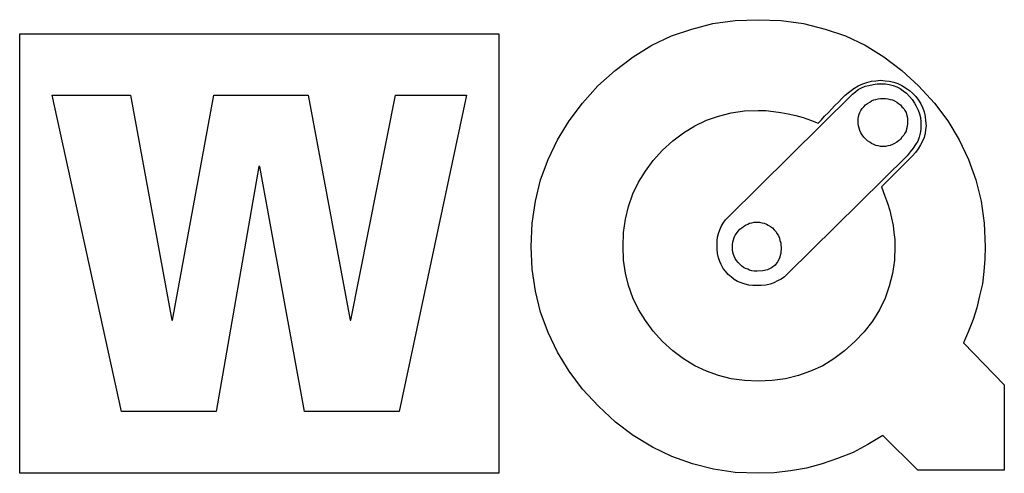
# Model space of a CAD drawing. Extents: x 0 to 26, y -0.6 to 2.3.
# Tile 2 of 10: x 4.3 to 8.4, y 0 to 1.9. Entities that reach past the tile are written whole.
import ezdxf

# ---------------------------------------------------------------- set-up
doc = ezdxf.new("R2010")
doc.units = 0

msp = doc.modelspace()

# ---------------------------------------------------------------- linework, layer by layer
at = {"color": 0}
for p, q in [((7.287109, 1.898438, 0.5), (7.382813, 1.902344, 0.5)), ((7.382813, 1.902344, 0.5), (7.480469, 1.898438, 0.5)), ((7.019531, 1.833984, 0.5), (7.105469, 1.863281, 0.5)), ((7.105469, 1.863281, 0.5), (7.193359, 1.886719, 0.5)), ((7.193359, 1.886719, 0.5), (7.287109, 1.898438, 0.5)), ((7.480469, 1.898438, 0.5), (7.574219, 1.886719, 0.5)), ((7.574219, 1.886719, 0.5), (7.664063, 1.863281, 0.5)), ((7.664063, 1.863281, 0.5), (7.75, 1.833984, 0.5)), ((4.285156, 1.84375, 0.5), (6.294922, 1.84375, 0.5)), ((4.285156, 0, 0.5), (4.285156, 1.84375, 0.5)), ((6.294922, 1.84375, 0.5), (6.294922, 0, 0.5)), ((6.9375, 1.794922, 0.5), (7.019531, 1.833984, 0.5)), ((7.75, 1.833984, 0.5), (7.832031, 1.794922, 0.5)), ((6.859375, 1.746094, 0.5), (6.9375, 1.794922, 0.5)), ((7.832031, 1.794922, 0.5), (7.910156, 1.746094, 0.5)), ((6.783203, 1.689453, 0.5), (6.859375, 1.746094, 0.5)), ((7.910156, 1.746094, 0.5), (7.986328, 1.689453, 0.5)), ((6.710938, 1.625, 0.5), (6.783203, 1.689453, 0.5)), ((7.986328, 1.689453, 0.5), (8.056641, 1.625, 0.5)), ((6.646484, 1.552734, 0.5), (6.710938, 1.625, 0.5)), ((7.767578, 1.601563, 0.5), (7.785156, 1.613281, 0.5)), ((7.785156, 1.613281, 0.5), (7.802734, 1.625, 0.5)), ((7.802734, 1.625, 0.5), (7.822266, 1.632813, 0.5)), ((7.802734, 1.609375, 0.5), (7.816406, 1.617188, 0.5)), ((7.816406, 1.617188, 0.5), (7.832031, 1.623047, 0.5)), ((7.822266, 1.632813, 0.5), (7.839844, 1.638672, 0.5)), ((7.832031, 1.623047, 0.5), (7.847656, 1.626953, 0.5)), ((7.839844, 1.638672, 0.5), (7.859375, 1.644531, 0.5)), ((7.847656, 1.626953, 0.5), (7.865234, 1.630859, 0.5)), ((7.859375, 1.644531, 0.5), (7.876953, 1.646484, 0.5)), ((7.865234, 1.630859, 0.5), (7.882813, 1.632813, 0.5)), ((7.876953, 1.646484, 0.5), (7.896484, 1.648438, 0.5)), ((7.882813, 1.632813, 0.5), (7.900391, 1.632813, 0.5)), ((7.896484, 1.648438, 0.5), (7.916016, 1.646484, 0.5)), ((7.900391, 1.632813, 0.5), (7.917969, 1.632813, 0.5)), ((7.916016, 1.646484, 0.5), (7.933594, 1.644531, 0.5)), ((7.917969, 1.632813, 0.5), (7.933594, 1.630859, 0.5)), ((7.933594, 1.644531, 0.5), (7.953125, 1.640625, 0.5)), ((7.933594, 1.630859, 0.5), (7.949219, 1.626953, 0.5)), ((7.949219, 1.626953, 0.5), (7.964844, 1.621094, 0.5)), ((7.953125, 1.640625, 0.5), (7.96875, 1.634766, 0.5)), ((7.964844, 1.621094, 0.5), (7.978516, 1.613281, 0.5)), ((7.96875, 1.634766, 0.5), (7.986328, 1.626953, 0.5)), ((7.978516, 1.613281, 0.5), (7.992188, 1.603516, 0.5)), ((7.986328, 1.626953, 0.5), (8.001953, 1.617188, 0.5)), ((8.001953, 1.617188, 0.5), (8.017578, 1.605469, 0.5)), ((8.056641, 1.625, 0.5), (8.123047, 1.552734, 0.5)), ((4.421875, 1.585938, 0.5), (4.75, 1.585938, 0.5)), ((4.712891, 0.259766, 0.5), (4.421875, 1.585938, 0.5)), ((4.75, 1.585938, 0.5), (4.923828, 0.642578, 0.5)), ((4.925781, 0.642578, 0.5), (5.099609, 1.585938, 0.5)), ((5.099609, 1.585938, 0.5), (5.496094, 1.585938, 0.5)), ((5.496094, 1.585938, 0.5), (5.671875, 0.642578, 0.5)), ((5.673828, 0.642578, 0.5), (5.861328, 1.585938, 0.5)), ((5.861328, 1.585938, 0.5), (6.160156, 1.585938, 0.5)), ((6.160156, 1.585938, 0.5), (5.876953, 0.259766, 0.5)), ((7.257813, 1.074219, 0.5), (7.779297, 1.589844, 0.5)), ((7.720703, 1.556641, 0.5), (7.734375, 1.572266, 0.5)), ((7.734375, 1.572266, 0.5), (7.748047, 1.585938, 0.5)), ((7.748047, 1.585938, 0.5), (7.767578, 1.601563, 0.5)), ((7.779297, 1.589844, 0.5), (7.791016, 1.599609, 0.5)), ((7.791016, 1.599609, 0.5), (7.802734, 1.609375, 0.5)), ((7.876953, 1.568359, 0.5), (7.886719, 1.570313, 0.5)), ((7.886719, 1.570313, 0.5), (7.896484, 1.572266, 0.5)), ((7.896484, 1.572266, 0.5), (7.90625, 1.572266, 0.5)), ((7.90625, 1.572266, 0.5), (7.917969, 1.572266, 0.5)), ((7.917969, 1.572266, 0.5), (7.927734, 1.570313, 0.5)), ((7.927734, 1.570313, 0.5), (7.9375, 1.568359, 0.5)), ((7.992188, 1.603516, 0.5), (8.005859, 1.59375, 0.5)), ((8.005859, 1.59375, 0.5), (8.017578, 1.580078, 0.5)), ((8.017578, 1.605469, 0.5), (8.03125, 1.59375, 0.5)), ((8.017578, 1.580078, 0.5), (8.029297, 1.568359, 0.5)), ((8.03125, 1.59375, 0.5), (8.044922, 1.580078, 0.5)), ((8.044922, 1.580078, 0.5), (8.056641, 1.564453, 0.5)), ((6.589844, 1.478516, 0.5), (6.646484, 1.552734, 0.5)), ((7.691406, 1.527344, 0.5), (7.705078, 1.542969, 0.5)), ((7.705078, 1.542969, 0.5), (7.720703, 1.556641, 0.5)), ((7.814453, 1.521484, 0.5), (7.820313, 1.529297, 0.5)), ((7.820313, 1.529297, 0.5), (7.826172, 1.537109, 0.5)), ((7.826172, 1.537109, 0.5), (7.833984, 1.544922, 0.5)), ((7.833984, 1.544922, 0.5), (7.841797, 1.550781, 0.5)), ((7.841797, 1.550781, 0.5), (7.851563, 1.556641, 0.5)), ((7.851563, 1.556641, 0.5), (7.859375, 1.5625, 0.5)), ((7.859375, 1.5625, 0.5), (7.869141, 1.566406, 0.5)), ((7.869141, 1.566406, 0.5), (7.876953, 1.568359, 0.5)), ((7.9375, 1.568359, 0.5), (7.947266, 1.566406, 0.5)), ((7.947266, 1.566406, 0.5), (7.955078, 1.5625, 0.5)), ((7.955078, 1.5625, 0.5), (7.964844, 1.556641, 0.5)), ((7.964844, 1.556641, 0.5), (7.972656, 1.550781, 0.5)), ((7.972656, 1.550781, 0.5), (7.980469, 1.544922, 0.5)), ((7.980469, 1.544922, 0.5), (7.986328, 1.537109, 0.5)), ((7.986328, 1.537109, 0.5), (7.994141, 1.529297, 0.5)), ((7.994141, 1.529297, 0.5), (7.998047, 1.521484, 0.5)), ((8.029297, 1.568359, 0.5), (8.039063, 1.552734, 0.5)), ((8.039063, 1.552734, 0.5), (8.046875, 1.539063, 0.5)), ((8.046875, 1.539063, 0.5), (8.054688, 1.523438, 0.5)), ((8.056641, 1.564453, 0.5), (8.066406, 1.548828, 0.5)), ((8.066406, 1.548828, 0.5), (8.074219, 1.53125, 0.5)), ((8.074219, 1.53125, 0.5), (8.080078, 1.515625, 0.5)), ((8.123047, 1.552734, 0.5), (8.179688, 1.478516, 0.5)), ((7.166016, 1.480469, 0.5), (7.216797, 1.498047, 0.5)), ((7.216797, 1.498047, 0.5), (7.269531, 1.511719, 0.5)), ((7.269531, 1.511719, 0.5), (7.326172, 1.519531, 0.5)), ((7.326172, 1.519531, 0.5), (7.382813, 1.521484, 0.5)), ((7.382813, 1.521484, 0.5), (7.416016, 1.521484, 0.5)), ((7.416016, 1.521484, 0.5), (7.447266, 1.517578, 0.5)), ((7.447266, 1.517578, 0.5), (7.478516, 1.513672, 0.5)), ((7.478516, 1.513672, 0.5), (7.509766, 1.507813, 0.5)), ((7.509766, 1.507813, 0.5), (7.541016, 1.5, 0.5)), ((7.541016, 1.5, 0.5), (7.572266, 1.492188, 0.5)), ((7.572266, 1.492188, 0.5), (7.603516, 1.480469, 0.5)), ((7.648438, 1.482422, 0.5), (7.662109, 1.498047, 0.5)), ((7.662109, 1.498047, 0.5), (7.677734, 1.513672, 0.5)), ((7.677734, 1.513672, 0.5), (7.691406, 1.527344, 0.5)), ((7.802734, 1.486328, 0.5), (7.804688, 1.496094, 0.5)), ((7.804688, 1.496094, 0.5), (7.806641, 1.505859, 0.5)), ((7.806641, 1.505859, 0.5), (7.810547, 1.513672, 0.5)), ((7.810547, 1.513672, 0.5), (7.814453, 1.521484, 0.5)), ((7.998047, 1.521484, 0.5), (8.003906, 1.513672, 0.5)), ((8.003906, 1.513672, 0.5), (8.005859, 1.505859, 0.5)), ((8.005859, 1.505859, 0.5), (8.007813, 1.496094, 0.5)), ((8.007813, 1.496094, 0.5), (8.009766, 1.486328, 0.5)), ((8.054688, 1.523438, 0.5), (8.060547, 1.507813, 0.5)), ((8.060547, 1.507813, 0.5), (8.064453, 1.492188, 0.5)), ((8.064453, 1.492188, 0.5), (8.066406, 1.474609, 0.5)), ((8.080078, 1.515625, 0.5), (8.083984, 1.496094, 0.5)), ((8.083984, 1.496094, 0.5), (8.085938, 1.478516, 0.5)), ((6.541016, 1.398438, 0.5), (6.589844, 1.478516, 0.5)), ((7.070313, 1.427734, 0.5), (7.117188, 1.457031, 0.5)), ((7.117188, 1.457031, 0.5), (7.166016, 1.480469, 0.5)), ((7.603516, 1.480469, 0.5), (7.634766, 1.46875, 0.5)), ((7.634766, 1.46875, 0.5), (7.648438, 1.482422, 0.5)), ((7.802734, 1.476563, 0.5), (7.802734, 1.486328, 0.5)), ((7.802734, 1.466797, 0.5), (7.802734, 1.476563, 0.5)), ((7.804688, 1.457031, 0.5), (7.802734, 1.466797, 0.5)), ((7.806641, 1.447266, 0.5), (7.804688, 1.457031, 0.5)), ((7.810547, 1.4375, 0.5), (7.806641, 1.447266, 0.5)), ((8.007813, 1.455078, 0.5), (8.005859, 1.445313, 0.5)), ((8.009766, 1.466797, 0.5), (8.007813, 1.455078, 0.5)), ((8.009766, 1.486328, 0.5), (8.009766, 1.476563, 0.5)), ((8.009766, 1.476563, 0.5), (8.009766, 1.466797, 0.5)), ((8.066406, 1.474609, 0.5), (8.066406, 1.457031, 0.5)), ((8.066406, 1.457031, 0.5), (8.066406, 1.441406, 0.5)), ((8.085938, 1.478516, 0.5), (8.087891, 1.457031, 0.5)), ((8.087891, 1.457031, 0.5), (8.085938, 1.441406, 0.5)), ((8.179688, 1.478516, 0.5), (8.226563, 1.398438, 0.5)), ((7.025391, 1.394531, 0.5), (7.070313, 1.427734, 0.5)), ((7.814453, 1.427734, 0.5), (7.810547, 1.4375, 0.5)), ((7.820313, 1.419922, 0.5), (7.814453, 1.427734, 0.5)), ((7.826172, 1.410156, 0.5), (7.820313, 1.419922, 0.5)), ((7.833984, 1.402344, 0.5), (7.826172, 1.410156, 0.5)), ((7.986328, 1.410156, 0.5), (7.980469, 1.400391, 0.5)), ((7.994141, 1.417969, 0.5), (7.986328, 1.410156, 0.5)), ((7.998047, 1.425781, 0.5), (7.994141, 1.417969, 0.5)), ((8.003906, 1.435547, 0.5), (7.998047, 1.425781, 0.5)), ((8.005859, 1.445313, 0.5), (8.003906, 1.435547, 0.5)), ((8.058594, 1.410156, 0.5), (8.052734, 1.392578, 0.5)), ((8.0625, 1.425781, 0.5), (8.058594, 1.410156, 0.5)), ((8.066406, 1.441406, 0.5), (8.0625, 1.425781, 0.5)), ((8.080078, 1.408203, 0.5), (8.072266, 1.392578, 0.5)), ((8.083984, 1.425781, 0.5), (8.080078, 1.408203, 0.5)), ((8.085938, 1.441406, 0.5), (8.083984, 1.425781, 0.5)), ((6.501953, 1.316406, 0.5), (6.541016, 1.398438, 0.5)), ((6.982422, 1.355469, 0.5), (7.025391, 1.394531, 0.5)), ((7.841797, 1.394531, 0.5), (7.833984, 1.402344, 0.5)), ((7.851563, 1.388672, 0.5), (7.841797, 1.394531, 0.5)), ((7.859375, 1.382813, 0.5), (7.851563, 1.388672, 0.5)), ((7.869141, 1.378906, 0.5), (7.859375, 1.382813, 0.5)), ((7.876953, 1.375, 0.5), (7.869141, 1.378906, 0.5)), ((7.886719, 1.373047, 0.5), (7.876953, 1.375, 0.5)), ((7.896484, 1.371094, 0.5), (7.886719, 1.373047, 0.5)), ((7.90625, 1.371094, 0.5), (7.896484, 1.371094, 0.5)), ((7.917969, 1.371094, 0.5), (7.90625, 1.371094, 0.5)), ((7.927734, 1.373047, 0.5), (7.917969, 1.371094, 0.5)), ((7.9375, 1.375, 0.5), (7.927734, 1.373047, 0.5)), ((7.947266, 1.378906, 0.5), (7.9375, 1.375, 0.5)), ((7.955078, 1.382813, 0.5), (7.947266, 1.378906, 0.5)), ((7.964844, 1.388672, 0.5), (7.955078, 1.382813, 0.5)), ((7.972656, 1.394531, 0.5), (7.964844, 1.388672, 0.5)), ((7.980469, 1.400391, 0.5), (7.972656, 1.394531, 0.5)), ((8.033203, 1.363281, 0.5), (8.021484, 1.347656, 0.5)), ((8.042969, 1.378906, 0.5), (8.033203, 1.363281, 0.5)), ((8.052734, 1.392578, 0.5), (8.042969, 1.378906, 0.5)), ((8.064453, 1.376953, 0.5), (8.054688, 1.361328, 0.5)), ((8.072266, 1.392578, 0.5), (8.064453, 1.376953, 0.5)), ((8.226563, 1.398438, 0.5), (8.265625, 1.316406, 0.5)), ((6.943359, 1.3125, 0.5), (6.982422, 1.355469, 0.5)), ((8.007813, 1.332031, 0.5), (7.507813, 0.837891, 0.5)), ((8.029297, 1.330078, 0.5), (7.900391, 1.201172, 0.5)), ((8.021484, 1.347656, 0.5), (8.007813, 1.332031, 0.5)), ((8.042969, 1.345703, 0.5), (8.029297, 1.330078, 0.5)), ((8.054688, 1.361328, 0.5), (8.042969, 1.345703, 0.5)), ((5.289063, 1.287109, 0.5), (5.109375, 0.259766, 0.5)), ((5.292969, 1.287109, 0.5), (5.289063, 1.287109, 0.5)), ((5.480469, 0.259766, 0.5), (5.292969, 1.287109, 0.5)), ((6.470703, 1.230469, 0.5), (6.501953, 1.316406, 0.5)), ((6.910156, 1.267578, 0.5), (6.943359, 1.3125, 0.5)), ((8.265625, 1.316406, 0.5), (8.296875, 1.230469, 0.5)), ((6.880859, 1.220703, 0.5), (6.910156, 1.267578, 0.5)), ((6.449219, 1.140625, 0.5), (6.470703, 1.230469, 0.5)), ((6.857422, 1.171875, 0.5), (6.880859, 1.220703, 0.5)), ((7.900391, 1.201172, 0.5), (7.914063, 1.166016, 0.5)), ((8.296875, 1.230469, 0.5), (8.318359, 1.140625, 0.5)), ((6.839844, 1.119141, 0.5), (6.857422, 1.171875, 0.5)), ((7.914063, 1.166016, 0.5), (7.925781, 1.132813, 0.5)), ((6.435547, 1.048828, 0.5), (6.449219, 1.140625, 0.5)), ((6.826172, 1.066406, 0.5), (6.839844, 1.119141, 0.5)), ((7.925781, 1.132813, 0.5), (7.935547, 1.101563, 0.5)), ((8.318359, 1.140625, 0.5), (8.332031, 1.048828, 0.5)), ((7.246094, 1.0625, 0.5), (7.257813, 1.074219, 0.5)), ((7.935547, 1.101563, 0.5), (7.943359, 1.070313, 0.5)), ((6.431641, 0.951172, 0.5), (6.435547, 1.048828, 0.5)), ((6.818359, 1.009766, 0.5), (6.826172, 1.066406, 0.5)), ((7.222656, 1.021484, 0.5), (7.228516, 1.035156, 0.5)), ((7.228516, 1.035156, 0.5), (7.236328, 1.048828, 0.5)), ((7.236328, 1.048828, 0.5), (7.246094, 1.0625, 0.5)), ((7.314453, 1.029297, 0.5), (7.322266, 1.035156, 0.5)), ((7.322266, 1.035156, 0.5), (7.330078, 1.041016, 0.5)), ((7.330078, 1.041016, 0.5), (7.339844, 1.044922, 0.5)), ((7.339844, 1.044922, 0.5), (7.347656, 1.048828, 0.5)), ((7.347656, 1.048828, 0.5), (7.357422, 1.050781, 0.5)), ((7.357422, 1.050781, 0.5), (7.367188, 1.052734, 0.5)), ((7.367188, 1.052734, 0.5), (7.378906, 1.052734, 0.5)), ((7.378906, 1.052734, 0.5), (7.388672, 1.052734, 0.5)), ((7.388672, 1.052734, 0.5), (7.398438, 1.050781, 0.5)), ((7.398438, 1.050781, 0.5), (7.408203, 1.048828, 0.5)), ((7.408203, 1.048828, 0.5), (7.417969, 1.044922, 0.5)), ((7.417969, 1.044922, 0.5), (7.425781, 1.041016, 0.5)), ((7.425781, 1.041016, 0.5), (7.435547, 1.035156, 0.5)), ((7.435547, 1.035156, 0.5), (7.443359, 1.029297, 0.5)), ((7.943359, 1.070313, 0.5), (7.949219, 1.039063, 0.5)), ((7.949219, 1.039063, 0.5), (7.953125, 1.009766, 0.5)), ((8.332031, 1.048828, 0.5), (8.335938, 0.951172, 0.5)), ((6.816406, 0.951172, 0.5), (6.818359, 1.009766, 0.5)), ((7.212891, 0.990234, 0.5), (7.216797, 1.005859, 0.5)), ((7.216797, 1.005859, 0.5), (7.222656, 1.021484, 0.5)), ((7.283203, 0.988281, 0.5), (7.287109, 0.998047, 0.5)), ((7.287109, 0.998047, 0.5), (7.292969, 1.005859, 0.5)), ((7.292969, 1.005859, 0.5), (7.298828, 1.015625, 0.5)), ((7.298828, 1.015625, 0.5), (7.306641, 1.023438, 0.5)), ((7.306641, 1.023438, 0.5), (7.314453, 1.029297, 0.5)), ((7.443359, 1.029297, 0.5), (7.451172, 1.021484, 0.5)), ((7.451172, 1.021484, 0.5), (7.457031, 1.013672, 0.5)), ((7.457031, 1.013672, 0.5), (7.462891, 1.003906, 0.5)), ((7.462891, 1.003906, 0.5), (7.46875, 0.996094, 0.5)), ((7.46875, 0.996094, 0.5), (7.472656, 0.986328, 0.5)), ((7.953125, 1.009766, 0.5), (7.957031, 0.980469, 0.5)), ((6.435547, 0.855469, 0.5), (6.431641, 0.951172, 0.5)), ((6.818359, 0.894531, 0.5), (6.816406, 0.951172, 0.5)), ((7.210938, 0.974609, 0.5), (7.212891, 0.990234, 0.5)), ((7.210938, 0.957031, 0.5), (7.210938, 0.974609, 0.5)), ((7.210938, 0.939453, 0.5), (7.210938, 0.957031, 0.5)), ((7.275391, 0.958984, 0.5), (7.277344, 0.96875, 0.5)), ((7.275391, 0.949219, 0.5), (7.275391, 0.958984, 0.5)), ((7.277344, 0.96875, 0.5), (7.279297, 0.978516, 0.5)), ((7.279297, 0.978516, 0.5), (7.283203, 0.988281, 0.5)), ((7.472656, 0.986328, 0.5), (7.474609, 0.976563, 0.5)), ((7.474609, 0.976563, 0.5), (7.478516, 0.966797, 0.5)), ((7.478516, 0.966797, 0.5), (7.478516, 0.957031, 0.5)), ((7.478516, 0.957031, 0.5), (7.480469, 0.947266, 0.5)), ((7.957031, 0.951172, 0.5), (7.955078, 0.894531, 0.5)), ((7.957031, 0.980469, 0.5), (7.957031, 0.951172, 0.5)), ((8.335938, 0.951172, 0.5), (8.333984, 0.898438, 0.5)), ((7.212891, 0.921875, 0.5), (7.210938, 0.939453, 0.5)), ((7.216797, 0.904297, 0.5), (7.212891, 0.921875, 0.5)), ((7.275391, 0.9375, 0.5), (7.275391, 0.949219, 0.5)), ((7.277344, 0.927734, 0.5), (7.275391, 0.9375, 0.5)), ((7.279297, 0.917969, 0.5), (7.277344, 0.927734, 0.5)), ((7.283203, 0.910156, 0.5), (7.279297, 0.917969, 0.5)), ((7.287109, 0.900391, 0.5), (7.283203, 0.910156, 0.5)), ((7.478516, 0.923828, 0.5), (7.472656, 0.902344, 0.5)), ((7.480469, 0.947266, 0.5), (7.478516, 0.923828, 0.5)), ((6.826172, 0.839844, 0.5), (6.818359, 0.894531, 0.5)), ((7.222656, 0.888672, 0.5), (7.216797, 0.904297, 0.5)), ((7.228516, 0.875, 0.5), (7.222656, 0.888672, 0.5)), ((7.236328, 0.859375, 0.5), (7.228516, 0.875, 0.5)), ((7.292969, 0.892578, 0.5), (7.287109, 0.900391, 0.5)), ((7.298828, 0.884766, 0.5), (7.292969, 0.892578, 0.5)), ((7.306641, 0.876953, 0.5), (7.298828, 0.884766, 0.5)), ((7.314453, 0.869141, 0.5), (7.306641, 0.876953, 0.5)), ((7.322266, 0.863281, 0.5), (7.314453, 0.869141, 0.5)), ((7.455078, 0.873047, 0.5), (7.439453, 0.861328, 0.5)), ((7.464844, 0.886719, 0.5), (7.455078, 0.873047, 0.5)), ((7.472656, 0.902344, 0.5), (7.464844, 0.886719, 0.5)), ((7.955078, 0.894531, 0.5), (7.947266, 0.837891, 0.5)), ((8.333984, 0.898438, 0.5), (8.330078, 0.845703, 0.5)), ((6.449219, 0.763672, 0.5), (6.435547, 0.855469, 0.5)), ((6.839844, 0.787109, 0.5), (6.826172, 0.839844, 0.5)), ((7.246094, 0.847656, 0.5), (7.236328, 0.859375, 0.5)), ((7.257813, 0.833984, 0.5), (7.246094, 0.847656, 0.5)), ((7.271484, 0.822266, 0.5), (7.257813, 0.833984, 0.5)), ((7.330078, 0.859375, 0.5), (7.322266, 0.863281, 0.5)), ((7.339844, 0.855469, 0.5), (7.330078, 0.859375, 0.5)), ((7.347656, 0.851563, 0.5), (7.339844, 0.855469, 0.5)), ((7.357422, 0.849609, 0.5), (7.347656, 0.851563, 0.5)), ((7.367188, 0.847656, 0.5), (7.357422, 0.849609, 0.5)), ((7.378906, 0.847656, 0.5), (7.367188, 0.847656, 0.5)), ((7.402344, 0.849609, 0.5), (7.378906, 0.847656, 0.5)), ((7.421875, 0.853516, 0.5), (7.402344, 0.849609, 0.5)), ((7.439453, 0.861328, 0.5), (7.421875, 0.853516, 0.5)), ((7.507813, 0.837891, 0.5), (7.494141, 0.824219, 0.5)), ((7.947266, 0.837891, 0.5), (7.933594, 0.785156, 0.5)), ((8.330078, 0.845703, 0.5), (8.324219, 0.794922, 0.5)), ((6.857422, 0.736328, 0.5), (6.839844, 0.787109, 0.5)), ((7.283203, 0.8125, 0.5), (7.271484, 0.822266, 0.5)), ((7.296875, 0.804688, 0.5), (7.283203, 0.8125, 0.5)), ((7.3125, 0.798828, 0.5), (7.296875, 0.804688, 0.5)), ((7.328125, 0.792969, 0.5), (7.3125, 0.798828, 0.5)), ((7.34375, 0.789063, 0.5), (7.328125, 0.792969, 0.5)), ((7.361328, 0.787109, 0.5), (7.34375, 0.789063, 0.5)), ((7.378906, 0.787109, 0.5), (7.361328, 0.787109, 0.5)), ((7.396484, 0.787109, 0.5), (7.378906, 0.787109, 0.5)), ((7.416016, 0.789063, 0.5), (7.396484, 0.787109, 0.5)), ((7.433594, 0.792969, 0.5), (7.416016, 0.789063, 0.5)), ((7.449219, 0.798828, 0.5), (7.433594, 0.792969, 0.5)), ((7.464844, 0.806641, 0.5), (7.449219, 0.798828, 0.5)), ((7.480469, 0.814453, 0.5), (7.464844, 0.806641, 0.5)), ((7.494141, 0.824219, 0.5), (7.480469, 0.814453, 0.5)), ((7.933594, 0.785156, 0.5), (7.916016, 0.734375, 0.5)), ((8.324219, 0.794922, 0.5), (8.3125, 0.744141, 0.5)), ((6.470703, 0.675781, 0.5), (6.449219, 0.763672, 0.5)), ((8.3125, 0.744141, 0.5), (8.300781, 0.693359, 0.5)), ((6.880859, 0.6875, 0.5), (6.857422, 0.736328, 0.5)), ((7.916016, 0.734375, 0.5), (7.892578, 0.685547, 0.5)), ((6.501953, 0.589844, 0.5), (6.470703, 0.675781, 0.5)), ((6.910156, 0.640625, 0.5), (6.880859, 0.6875, 0.5)), ((7.892578, 0.685547, 0.5), (7.863281, 0.638672, 0.5)), ((8.300781, 0.693359, 0.5), (8.285156, 0.644531, 0.5)), ((4.923828, 0.642578, 0.5), (4.925781, 0.642578, 0.5)), ((5.671875, 0.642578, 0.5), (5.673828, 0.642578, 0.5)), ((6.943359, 0.595703, 0.5), (6.910156, 0.640625, 0.5)), ((7.863281, 0.638672, 0.5), (7.828125, 0.59375, 0.5)), ((8.285156, 0.644531, 0.5), (8.265625, 0.595703, 0.5)), ((6.541016, 0.507813, 0.5), (6.501953, 0.589844, 0.5)), ((6.982422, 0.552734, 0.5), (6.943359, 0.595703, 0.5)), ((7.828125, 0.59375, 0.5), (7.789063, 0.552734, 0.5)), ((8.265625, 0.595703, 0.5), (8.244141, 0.546875, 0.5)), ((7.025391, 0.513672, 0.5), (6.982422, 0.552734, 0.5)), ((7.789063, 0.552734, 0.5), (7.746094, 0.513672, 0.5)), ((8.244141, 0.546875, 0.5), (8.416016, 0.371094, 0.5)), ((6.589844, 0.427734, 0.5), (6.541016, 0.507813, 0.5)), ((7.070313, 0.480469, 0.5), (7.025391, 0.513672, 0.5)), ((7.746094, 0.513672, 0.5), (7.701172, 0.480469, 0.5)), ((7.117188, 0.451172, 0.5), (7.070313, 0.480469, 0.5)), ((7.701172, 0.480469, 0.5), (7.654297, 0.451172, 0.5)), ((6.646484, 0.353516, 0.5), (6.589844, 0.427734, 0.5)), ((7.166016, 0.427734, 0.5), (7.117188, 0.451172, 0.5)), ((7.216797, 0.410156, 0.5), (7.166016, 0.427734, 0.5)), ((7.603516, 0.427734, 0.5), (7.552734, 0.410156, 0.5)), ((7.654297, 0.451172, 0.5), (7.603516, 0.427734, 0.5)), ((7.269531, 0.396484, 0.5), (7.216797, 0.410156, 0.5)), ((7.326172, 0.388672, 0.5), (7.269531, 0.396484, 0.5)), ((7.382813, 0.386719, 0.5), (7.326172, 0.388672, 0.5)), ((7.441406, 0.388672, 0.5), (7.382813, 0.386719, 0.5)), ((7.498047, 0.396484, 0.5), (7.441406, 0.388672, 0.5)), ((7.552734, 0.410156, 0.5), (7.498047, 0.396484, 0.5)), ((6.712891, 0.28125, 0.5), (6.646484, 0.353516, 0.5)), ((8.416016, 0.371094, 0.5), (8.416016, 0.013672, 0.5)), ((5.109375, 0.259766, 0.5), (4.712891, 0.259766, 0.5)), ((5.876953, 0.259766, 0.5), (5.480469, 0.259766, 0.5)), ((6.785156, 0.214844, 0.5), (6.712891, 0.28125, 0.5)), ((6.859375, 0.158203, 0.5), (6.785156, 0.214844, 0.5)), ((6.939453, 0.109375, 0.5), (6.859375, 0.158203, 0.5)), ((7.90625, 0.158203, 0.5), (7.84375, 0.121094, 0.5)), ((8.052734, 0.013672, 0.5), (7.90625, 0.158203, 0.5)), ((7.021484, 0.070313, 0.5), (6.939453, 0.109375, 0.5)), ((7.78125, 0.087891, 0.5), (7.716797, 0.0625, 0.5)), ((7.84375, 0.121094, 0.5), (7.78125, 0.087891, 0.5)), ((7.107422, 0.039063, 0.5), (7.021484, 0.070313, 0.5)), ((7.716797, 0.0625, 0.5), (7.652344, 0.039063, 0.5)), ((6.294922, 0, 0.5), (4.285156, 0, 0.5)), ((7.195313, 0.017578, 0.5), (7.107422, 0.039063, 0.5)), ((7.287109, 0.003906, 0.5), (7.195313, 0.017578, 0.5)), ((7.382813, 0, 0.5), (7.287109, 0.003906, 0.5)), ((7.451172, 0.001953, 0.5), (7.382813, 0, 0.5)), ((7.519531, 0.009766, 0.5), (7.451172, 0.001953, 0.5)), ((7.585938, 0.021484, 0.5), (7.519531, 0.009766, 0.5)), ((7.652344, 0.039063, 0.5), (7.585938, 0.021484, 0.5)), ((8.416016, 0.013672, 0.5), (8.052734, 0.013672, 0.5))]:
    msp.add_line(p, q, dxfattribs=at)

doc.saveas('drawing.dxf')
